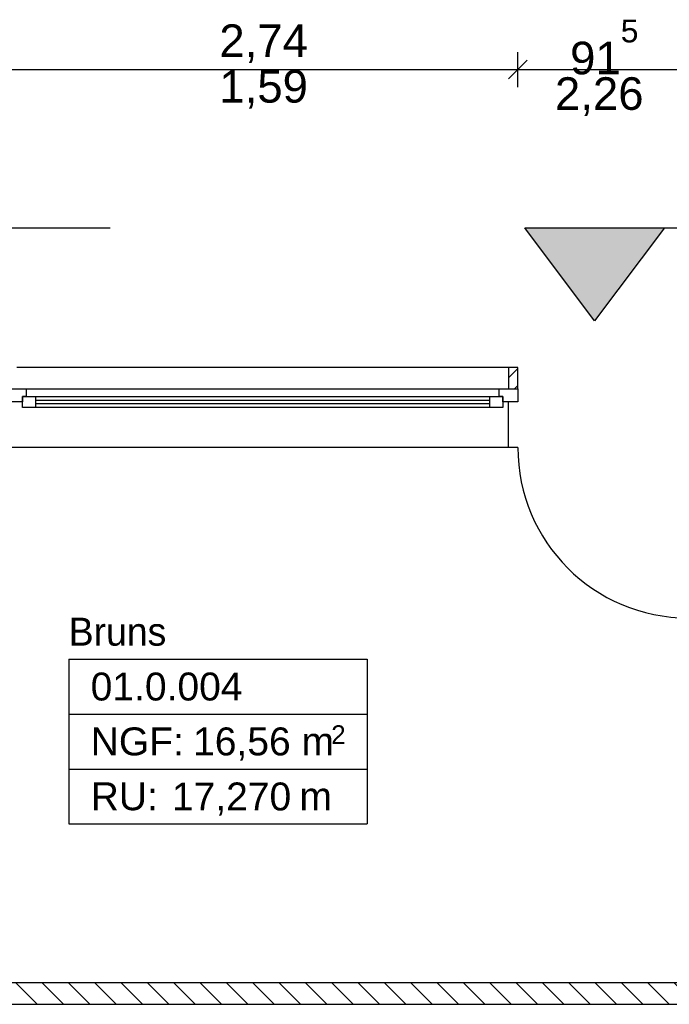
# Model space of a CAD drawing. Extents: x -73 to 183, y -4 to 85.
# Tile 40 of 98: x -24.3 to -20.81, y 38.2 to 43.49. Entities that reach past the tile are written whole.
import ezdxf

# ---------------------------------------------------------------- set-up
doc = ezdxf.new("R2010")
doc.units = 0
doc.header["$MEASUREMENT"] = 0
doc.linetypes.add('Strichlinie', pattern=[0.005644, 0.002822, -0.002822])
doc.linetypes.add('Wipeout_Contour', pattern=[1, 0, -1])
for name, color, linetype in [('0._EG_2_0', 7, 'Continuous'), ('0._EG_2_P_BM_AUSSEN', 7, 'Continuous'), ('0._EG_2_P_ZE_SYMBOL', 7, 'Continuous'), ('0._EG_2_R_NT_DACH', 7, 'Continuous'), ('0._EG_2_R_NT_INNENWAND', 7, 'Continuous'), ('0._EG_2_R_NT_TREPPE', 7, 'Continuous'), ('0._EG_2_R_TR_AUSSENWAND', 7, 'Continuous'), ('0._EG_2_Räume', 7, 'Continuous')]:
    doc.layers.add(name, color=color, linetype=linetype)
doc.styles.add('ERSTELLTER_STIL_1', font='ARIAL.TTF')
doc.styles.add('ERSTELLTER_STIL_3', font='txt')

msp = doc.modelspace()

# ---------------------------------------------------------------- hatches: boundary and pattern name
at = {"layer": '0._EG_2_P_ZE_SYMBOL', "linetype": 'Continuous', "ltscale": 1000}
msp.add_hatch(color=256, dxfattribs=at).paths.add_polyline_path([(-20.8364, 42.375), (-21.5864, 42.375), (-21.2114, 41.875)], flags=0)
at = {"layer": '0._EG_2_R_NT_INNENWAND', "linetype": 'Continuous', "ltscale": 1000}
h = msp.add_hatch(dxfattribs=at)
h.set_pattern_fill('MW_Porenbeton_0002', color=256, style=0, pattern_type=2)
h.set_pattern_definition([(135, (0, 0), (0.07071068, 0.07071068), [])])
h.paths.add_polyline_path([(-24.5896, 38.32), (-24.5896, 38.205), (-19.4746, 38.205), (-19.4746, 38.32)], flags=0)
at = {"layer": '0._EG_2_R_TR_AUSSENWAND', "linetype": 'Continuous', "ltscale": 1000}
h = msp.add_hatch(dxfattribs=at)
h.set_pattern_fill('MW_Kalksandstein_0002', color=256, style=0, pattern_type=2)
h.set_pattern_definition([(45, (0, 0), (-0.04596194, 0.04596194), [])])
h.paths.add_polyline_path([(-21.6237, 41.625), (-21.6737, 41.625), (-21.6737, 41.51), (-21.6237, 41.51)], flags=0)

# ---------------------------------------------------------------- linework, layer by layer
at = {"layer": '0._EG_2_0', "linetype": 'Continuous', "ltscale": 1000}
for p, q in [((-21.6737, 41.625), (-21.6737, 41.51)), ((-21.6237, 41.51), (-21.6237, 41.625)), ((-21.6737, 41.51), (-21.6237, 41.51))]:
    msp.add_line(p, q, dxfattribs=at)
at = {"layer": '0._EG_2_P_BM_AUSSEN', "linetype": 'Continuous', "ltscale": 1000}
for p, q in [((-21.6237, 43.1312), (-21.6237, 43.3187)), ((-21.5737, 43.275), (-21.6737, 43.175)), ((-24.3637, 43.225), (-21.6237, 43.225)), ((-21.6237, 43.225), (-20.7087, 43.225))]:
    msp.add_line(p, q, dxfattribs=at)
at = {"layer": '0._EG_2_P_ZE_SYMBOL', "linetype": 'Continuous', "ltscale": 1000}
for p, q in [((-21.2114, 41.875), (-21.5864, 42.375)), ((-21.5864, 42.375), (-20.8364, 42.375)), ((-20.8364, 42.375), (-21.2114, 41.875))]:
    msp.add_line(p, q, dxfattribs=at)
at = {"layer": '0._EG_2_R_NT_DACH', "linetype": 'Strichlinie', "ltscale": 1000}
msp.add_line((-32.2787, 42.375), (-14.5187, 42.375), dxfattribs=at)
at = {"layer": '0._EG_2_R_NT_INNENWAND', "linetype": 'Continuous', "ltscale": 1000}
for p, q in [((-20.5187, 38.32), (-24.5896, 38.32)), ((-24.5896, 38.205), (-20.5187, 38.205))]:
    msp.add_line(p, q, dxfattribs=at)
at = {"layer": '0._EG_2_R_TR_AUSSENWAND', "linetype": 'Continuous', "ltscale": 1000}
for p, q in [((-21.6737, 41.625), (-24.3137, 41.625)), ((-21.6237, 41.625), (-21.6737, 41.625)), ((-21.6237, 41.195), (-24.3637, 41.195))]:
    msp.add_line(p, q, dxfattribs=at)
msp.add_arc((-20.7087, 41.195), 0.915, 180, 270, dxfattribs=at)
at = {"layer": '0._EG_2_Räume', "linetype": 'Continuous', "ltscale": 1000}
for p, q in [((-24.0354, 40.0577), (-24.0354, 39.1738)), ((-24.0354, 40.0577), (-22.4319, 40.0577)), ((-22.4319, 40.0577), (-22.4319, 39.1738)), ((-24.0354, 39.7631), (-22.4319, 39.7631)), ((-24.0354, 39.4684), (-22.4319, 39.4684)), ((-24.0354, 39.1738), (-22.4319, 39.1738))]:
    msp.add_line(p, q, dxfattribs=at)

# ---------------------------------------------------------------- texts
at = {"layer": '0._EG_2_P_BM_AUSSEN', "linetype": 'Continuous', "char_height": 0.175, "attachment_point": 7, "style": 'ERSTELLTER_STIL_1'}
for s, insert in [('{2,74}', (-23.2265, 43.26)), ('{91\\A1{\\H0.7x;\\S5^  ;}}', (-21.3428, 43.1971)), ('{1,59}', (-23.2265, 43.015)), ('{2,26}', (-21.4241, 42.976))]:
    msp.add_mtext(s, dxfattribs=dict(at, insert=insert))
at = {"layer": '0._EG_2_Räume', "linetype": 'Continuous'}
for s, insert, char_height, attachment_point, style in [('{Bruns}', (-24.0354, 40.2812), 0.15, 1, 'ERSTELLTER_STIL_3'), ('{01.0.004 }', (-23.9175, 39.9866), 0.15, 1, 'ERSTELLTER_STIL_1'), ('{NGF: }', (-23.9175, 39.6919), 0.15, 1, 'ERSTELLTER_STIL_1'), ('{16,56 m}', (-23.3676, 39.6919), 0.15, 1, 'ERSTELLTER_STIL_1'), ('{2}', (-22.6257, 39.7034), 0.1, 1, 'ERSTELLTER_STIL_1'), ('{RU: }', (-23.9175, 39.3973), 0.15, 1, 'ERSTELLTER_STIL_1'), ('{17,270}', (-23.4814, 39.2182), 0.15, 7, 'ERSTELLTER_STIL_1'), ('{ m}', (-22.8547, 39.3973), 0.15, 1, 'ERSTELLTER_STIL_1')]:
    msp.add_mtext(s, dxfattribs=dict(at, insert=insert, char_height=char_height, attachment_point=attachment_point, style=style))

# ---------------------------------------------------------------- wipeouts: each hides what was drawn before it
at = {"color": 254, "linetype": 'Wipeout_Contour', "lineweight": 0, "ltscale": 189.78166}
msp.add_wipeout([(-21.7237, 41.51), (-21.7237, 41.47), (-24.2637, 41.47), (-24.2637, 41.51)], dxfattribs=at).dxf.layer = '0._EG_2_R_TR_AUSSENWAND'

# ---------------------------------------------------------------- next in the draw order: wipeouts: each hides what was drawn before it
at = {"color": 254, "linetype": 'Wipeout_Contour', "lineweight": 0, "ltscale": 288.608749}
msp.add_wipeout([(-24.3637, 41.51), (-24.2637, 41.51), (-24.2637, 41.47), (-24.2837, 41.47), (-24.2837, 41.44), (-24.3637, 41.44)], dxfattribs=at).dxf.layer = '0._EG_2_R_TR_AUSSENWAND'
at = {"color": 254, "linetype": 'Wipeout_Contour', "lineweight": 0, "ltscale": 280.405027}
msp.add_wipeout([(-21.6237, 41.44), (-21.7037, 41.44), (-21.7037, 41.47), (-21.7237, 41.47), (-21.7237, 41.51), (-21.6237, 41.51)], dxfattribs=at).dxf.layer = '0._EG_2_R_TR_AUSSENWAND'
at = {"color": 254, "linetype": 'Wipeout_Contour', "lineweight": 0, "ltscale": 189.673756}
msp.add_wipeout([(-21.7737, 41.47), (-21.7737, 41.45), (-24.2137, 41.45), (-24.2137, 41.47)], dxfattribs=at).dxf.layer = '0._EG_2_R_TR_AUSSENWAND'

# ---------------------------------------------------------------- next in the draw order: linework, layer by layer
at = {"layer": '0._EG_2_R_NT_TREPPE', "linetype": 'Continuous', "ltscale": 1000}
msp.add_line((-21.6737, 41.195), (-21.6737, 41.44), dxfattribs=at)
at = {"layer": '0._EG_2_R_TR_AUSSENWAND', "linetype": 'Continuous', "ltscale": 1000}
for p, q in [((-24.3637, 41.51), (-24.2637, 41.51)), ((-24.2637, 41.51), (-21.7237, 41.51)), ((-21.7237, 41.51), (-21.6237, 41.51)), ((-21.6737, 41.51), (-21.6237, 41.51)), ((-21.6237, 41.51), (-21.6237, 41.495)), ((-21.6237, 41.495), (-21.6237, 41.44))]:
    msp.add_line(p, q, dxfattribs=at)

# ---------------------------------------------------------------- next in the draw order: wipeouts: each hides what was drawn before it
at = {"color": 254, "linetype": 'Wipeout_Contour', "lineweight": 0, "ltscale": 189.533844}
msp.add_wipeout([(-21.7737, 41.43), (-21.7737, 41.41), (-24.2137, 41.41), (-24.2137, 41.43)], dxfattribs=at).dxf.layer = '0._EG_2_R_TR_AUSSENWAND'

# ---------------------------------------------------------------- next in the draw order: wipeouts: each hides what was drawn before it
at = {"color": 254, "linetype": 'Wipeout_Contour', "lineweight": 0, "ltscale": 192.06229}
msp.add_wipeout([(-24.2137, 41.47), (-24.2137, 41.41), (-24.2837, 41.41), (-24.2837, 41.47)], dxfattribs=at).dxf.layer = '0._EG_2_R_TR_AUSSENWAND'
at = {"color": 254, "linetype": 'Wipeout_Contour', "lineweight": 0, "ltscale": 187.192671}
msp.add_wipeout([(-21.7037, 41.47), (-21.7037, 41.41), (-21.7737, 41.41), (-21.7737, 41.47)], dxfattribs=at).dxf.layer = '0._EG_2_R_TR_AUSSENWAND'

# ---------------------------------------------------------------- next in the draw order: linework, layer by layer
at = {"layer": '0._EG_2_R_TR_AUSSENWAND', "linetype": 'Continuous', "ltscale": 1000}
for p, q in [((-24.2637, 41.51), (-24.2637, 41.47)), ((-21.7237, 41.47), (-21.7237, 41.51)), ((-24.2637, 41.47), (-24.2837, 41.47)), ((-24.2837, 41.47), (-24.2837, 41.44)), ((-24.2837, 41.41), (-24.2837, 41.47)), ((-21.7037, 41.47), (-21.7237, 41.47)), ((-21.7037, 41.44), (-21.7037, 41.47)), ((-21.7037, 41.47), (-21.7037, 41.41)), ((-24.2837, 41.44), (-24.3637, 41.44)), ((-21.6237, 41.44), (-21.7037, 41.44))]:
    msp.add_line(p, q, dxfattribs=at)

# ---------------------------------------------------------------- next in the draw order: wipeouts: each hides what was drawn before it
at = {"color": 254, "linetype": 'Wipeout_Contour', "lineweight": 0, "ltscale": 189.603796}
msp.add_wipeout([(-21.7737, 41.43), (-24.2137, 41.43), (-24.2137, 41.45), (-21.7737, 41.45)], dxfattribs=at).dxf.layer = '0._EG_2_R_TR_AUSSENWAND'

# ---------------------------------------------------------------- next in the draw order: linework, layer by layer
at = {"layer": '0._EG_2_R_TR_AUSSENWAND', "linetype": 'Continuous', "ltscale": 1000}
for p, q in [((-24.2837, 41.47), (-24.2137, 41.47)), ((-24.2137, 41.47), (-21.7737, 41.47)), ((-24.2137, 41.47), (-24.2137, 41.41)), ((-21.7737, 41.41), (-21.7737, 41.47)), ((-21.7737, 41.47), (-21.7037, 41.47)), ((-24.2137, 41.41), (-24.2837, 41.41)), ((-24.2137, 41.45), (-21.7737, 41.45)), ((-21.7737, 41.43), (-24.2137, 41.43)), ((-21.7737, 41.41), (-24.2137, 41.41)), ((-21.7037, 41.41), (-21.7737, 41.41))]:
    msp.add_line(p, q, dxfattribs=at)

doc.saveas('drawing.dxf')
